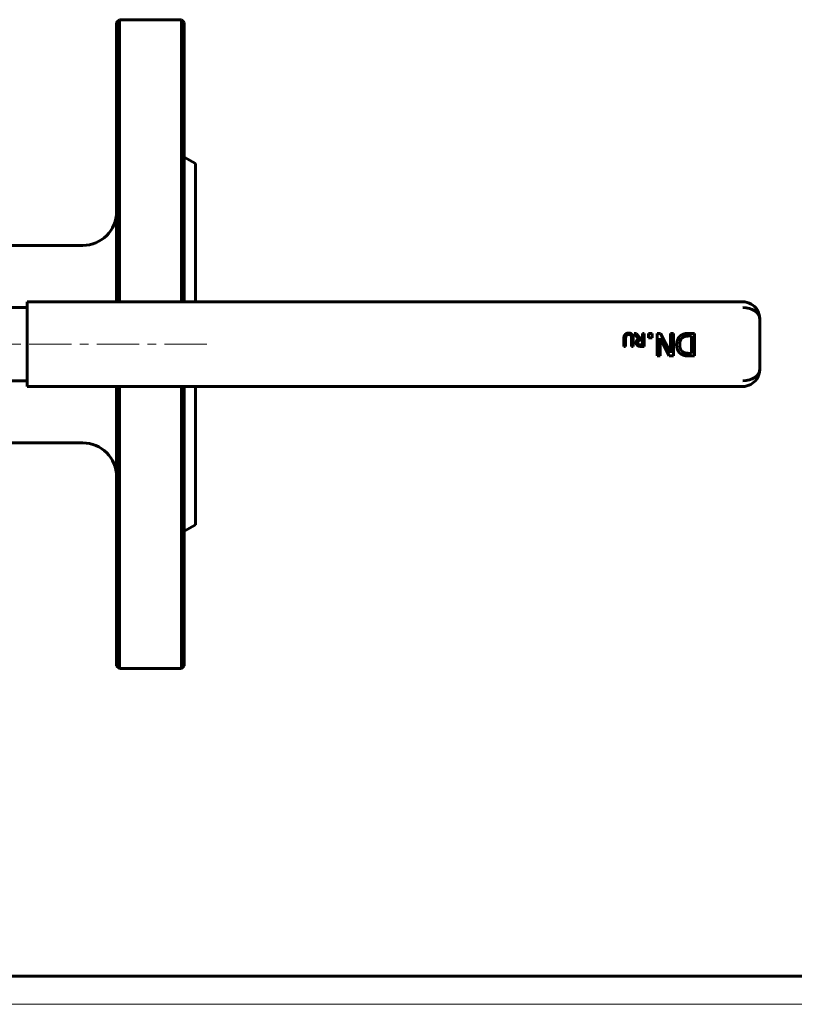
# Model space of a CAD drawing. Header units: millimetres. Extents: x 0 to 614, y 0 to 420.
# Tile 2 of 4: x 203 to 341, y 0 to 174. Entities that reach past the tile are written whole.
import ezdxf

# ---------------------------------------------------------------- set-up
doc = ezdxf.new("R2010")
doc.units = ezdxf.units.MM
for name, pattern in [('K5LT_AXLED', [12, 7.5, -1.5, 1.5, -1.5]), ('K5LT_BASIC', [0]), ('K5LT_THIN', [0])]:
    doc.linetypes.add(name, pattern=pattern)
doc.layers.add('Системный слой (1)', color=251, linetype='Continuous', true_color=0x6c6c6c)

# ---------------------------------------------------------------- blocks, each defined once
blk = doc.blocks.new('U23')
at = {"layer": 'Системный слой (1)', "color": 143, "linetype": 'K5LT_BASIC', "lineweight": 60, "true_color": 0x33acca}
for p, q in [((220.94, 124.49), (220.94, 174.49)), ((220.94, 59.49), (220.94, 109.49))]:
    blk.add_line(p, q, dxfattribs=at)
blk = doc.blocks.new('U25')
at = {"layer": 'Системный слой (1)', "color": 143, "linetype": 'K5LT_BASIC', "lineweight": 60, "true_color": 0x33acca}
for p, q in [((232.44, 124.49), (232.44, 173.99)), ((232.44, 59.99), (232.44, 109.49))]:
    blk.add_line(p, q, dxfattribs=at)
blk = doc.blocks.new('U28')
at = {"layer": 'Системный слой (1)', "color": 143, "linetype": 'K5LT_BASIC', "lineweight": 60, "true_color": 0x33acca}
for p, q in [((220.44, 173.99), (220.44, 124.49)), ((220.44, 109.49), (220.44, 59.99))]:
    blk.add_line(p, q, dxfattribs=at)
blk = doc.blocks.new('U29')
at = {"layer": 'Системный слой (1)', "color": 143, "linetype": 'K5LT_BASIC', "lineweight": 60, "true_color": 0x33acca}
for p, q in [((231.94, 174.49), (231.94, 124.49)), ((231.94, 109.49), (231.94, 59.49))]:
    blk.add_line(p, q, dxfattribs=at)
blk = doc.blocks.new('U33')
at = {"layer": 'Системный слой (1)', "color": 143, "linetype": 'K5LT_BASIC', "lineweight": 60, "true_color": 0x33acca}
for p, q in [((234.44, 148.99), (234.44, 124.49)), ((234.44, 109.49), (234.44, 84.99))]:
    blk.add_line(p, q, dxfattribs=at)
blk = doc.blocks.new('U41')
at = {"color": 143, "linetype": 'K5LT_BASIC', "lineweight": 60, "true_color": 0x33acca}
blk.add_line((589, 5), (20, 5), dxfattribs=at)
at = {"color": 7, "linetype": 'K5LT_THIN', "lineweight": 18, "true_color": 0xffffff}
blk.add_line((594, 0), (0, 0), dxfattribs=at)

msp = doc.modelspace()

# ---------------------------------------------------------------- linework, layer by layer
at = {"layer": 'Системный слой (1)', "color": 143, "linetype": 'K5LT_BASIC', "lineweight": 60, "true_color": 0x33acca}
for p, q in [((220.443, 173.989), (220.943, 174.489)), ((220.943, 174.489), (231.943, 174.489)), ((232.443, 173.989), (231.943, 174.489)), ((234.443, 148.989), (232.443, 150.143)), ((197.643, 134.489), (214.443, 134.489)), ((204.574, 124.489), (204.574, 123.489)), ((213.038, 124.489), (204.574, 124.489)), ((214.038, 124.489), (213.038, 124.489)), ((331.444, 124.489), (214.038, 124.489)), ((204.574, 123.489), (158.191, 123.489)), ((204.574, 110.489), (204.574, 123.489)), ((334.444, 112.489), (334.444, 121.489)), ((313.012, 117.896), (312.194, 118.897)), ((312.194, 118.897), (312.591, 118.897)), ((312.591, 118.897), (313.317, 117.982)), ((313.668, 117.982), (313.668, 118.897)), ((313.668, 118.897), (313.974, 118.897)), ((313.974, 118.897), (313.974, 116.597)), ((314.722, 118.897), (315.364, 118.897)), ((314.722, 118.132), (314.722, 118.897)), ((315.364, 118.897), (315.364, 118.132)), ((316.278, 114.897), (316.278, 118.897)), ((316.278, 118.897), (316.874, 118.897)), ((316.874, 118.897), (318.644, 115.448)), ((318.644, 118.897), (319.14, 118.897)), ((318.644, 115.448), (318.644, 118.897)), ((319.14, 118.897), (319.14, 114.897)), ((321.95, 118.897), (322.871, 118.897)), ((322.871, 118.897), (322.871, 114.897)), ((310.374, 116.597), (310.374, 118.032)), ((310.68, 118.04), (310.68, 116.597)), ((311.733, 116.597), (311.733, 118.032)), ((312.039, 118.032), (312.039, 116.597)), ((313.317, 117.982), (313.668, 117.982)), ((313.668, 117.727), (313.399, 117.727)), ((313.668, 116.862), (313.668, 117.727)), ((315.364, 118.132), (314.722, 118.132)), ((316.774, 118.064), (316.774, 114.897)), ((318.385, 114.897), (316.774, 118.064)), ((322.339, 118.437), (321.934, 118.437)), ((322.339, 115.358), (322.339, 118.437)), ((310.68, 116.597), (310.374, 116.597)), ((312.039, 116.597), (311.733, 116.597)), ((313.364, 116.862), (313.668, 116.862)), ((313.974, 116.597), (313.381, 116.597)), ((321.934, 115.358), (322.339, 115.358)), ((316.774, 114.897), (316.278, 114.897)), ((319.14, 114.897), (318.385, 114.897)), ((322.871, 114.897), (321.96, 114.897)), ((158.139, 110.489), (204.574, 110.489)), ((204.574, 110.489), (204.574, 109.489)), ((204.574, 109.489), (213.038, 109.489)), ((213.038, 109.489), (214.038, 109.489)), ((214.038, 109.489), (331.444, 109.489)), ((197.643, 99.489), (214.443, 99.489)), ((234.443, 84.989), (232.443, 83.834)), ((220.443, 59.989), (220.943, 59.489)), ((220.943, 59.489), (231.943, 59.489)), ((232.443, 59.989), (231.943, 59.489))]:
    msp.add_line(p, q, dxfattribs=at)
at = {"layer": 'Системный слой (1)', "color": 30, "linetype": 'K5LT_AXLED', "lineweight": 18, "true_color": 0xff8000}
msp.add_line((236.443, 116.989), (189.643, 116.989), dxfattribs=at)
at = {"layer": 'Системный слой (1)', "color": 143, "linetype": 'K5LT_BASIC', "lineweight": 60, "true_color": 0x33acca}
for centre, radius, start, end in [((214.443, 140.489), 6, 270, 0), ((331.444, 121.489), 3, 30.79502, 90), ((331.444, 112.489), 3, 270, 327.05569), ((214.443, 93.489), 6, 0, 90)]:
    msp.add_arc(centre, radius, start, end, dxfattribs=at)
for centre, major_axis, start_param, end_param in [((331.444, 121.489), (-3, 0), 3.1415927, 4.712389), ((331.444, 112.489), (3, 0), 4.712389, 6.2831853)]:
    msp.add_ellipse(centre, major_axis=major_axis, ratio=0.6666667, start_param=start_param, end_param=end_param, dxfattribs=at)
for points, knots in [([(333.961, 123.12), (333.972, 123.103), (333.982, 123.086), (334.017, 123.03), (334.039, 122.991), (334.105, 122.873), (334.145, 122.793), (334.189, 122.695), (334.196, 122.679), (334.21, 122.646), (334.217, 122.628), (334.23, 122.595), (334.237, 122.579), (334.248, 122.549), (334.254, 122.535), (334.264, 122.507), (334.269, 122.494), (334.277, 122.469), (334.281, 122.457), (334.289, 122.434), (334.293, 122.423), (334.3, 122.402), (334.303, 122.392), (334.309, 122.373), (334.312, 122.363), (334.317, 122.347), (334.318, 122.342), (334.322, 122.331), (334.323, 122.325), (334.328, 122.309), (334.331, 122.298), (334.34, 122.265), (334.346, 122.243), (334.363, 122.177), (334.373, 122.133), (334.4, 122.002), (334.414, 121.915), (334.438, 121.715), (334.444, 121.601), (334.444, 121.489)], [0.1750433, 0.1750433, 0.1750433, 0.1750433, 0.8752165, 0.8752165, 2.4506061, 2.4506061, 5.6013853, 5.6013853, 6.2303827, 6.2303827, 6.8972041, 6.8972041, 7.5034054, 7.5034054, 8.0544975, 8.0544975, 8.5554904, 8.5554904, 9.0109384, 9.0109384, 9.424982, 9.424982, 9.8013853, 9.8013853, 10.1777887, 10.1777887, 10.3817828, 10.3817828, 10.5923576, 10.5923576, 11.0069265, 11.0069265, 11.8360644, 11.8360644, 13.4811786, 13.4811786, 16.7450838, 16.7450838, 21, 21, 21, 21]), ([(334.02, 123.024), (334.03, 123.007), (334.04, 122.989), (334.072, 122.933), (334.093, 122.893), (334.152, 122.778), (334.187, 122.702), (334.22, 122.62), (334.222, 122.616), (334.23, 122.595), (334.236, 122.58), (334.247, 122.552), (334.252, 122.539), (334.261, 122.514), (334.265, 122.503), (334.273, 122.482), (334.276, 122.473), (334.282, 122.455), (334.285, 122.447), (334.29, 122.432), (334.292, 122.425), (334.296, 122.412), (334.298, 122.406), (334.302, 122.395), (334.303, 122.39), (334.306, 122.381), (334.308, 122.377), (334.31, 122.369), (334.311, 122.365), (334.314, 122.358), (334.315, 122.354), (334.316, 122.348), (334.317, 122.346), (334.319, 122.34), (334.32, 122.336), (334.323, 122.325), (334.326, 122.317), (334.332, 122.296), (334.336, 122.281), (334.348, 122.238), (334.355, 122.209), (334.375, 122.124), (334.387, 122.067), (334.416, 121.905), (334.43, 121.799), (334.442, 121.626), (334.444, 121.557), (334.444, 121.489)], [0.1860027, 0.1860027, 0.1860027, 0.1860027, 0.9300135, 0.9300135, 2.6040377, 2.6040377, 5.7660835, 5.7660835, 5.9638611, 5.9638611, 6.5914316, 6.5914316, 7.1257541, 7.1257541, 7.5806839, 7.5806839, 7.9680176, 7.9680176, 8.2977989, 8.2977989, 8.5785795, 8.5785795, 8.8176401, 8.8176401, 9.0211797, 9.0211797, 9.1944761, 9.1944761, 9.3420232, 9.3420232, 9.4895703, 9.4895703, 9.5809099, 9.5809099, 9.735485, 9.735485, 10.0305832, 10.0305832, 10.6137533, 10.6137533, 11.7660412, 11.7660412, 14.042512, 14.042512, 18.242512, 18.242512, 21, 21, 21, 21]), ([(333.961, 110.858), (333.972, 110.875), (333.982, 110.892), (334.017, 110.947), (334.04, 110.987), (334.106, 111.105), (334.146, 111.185), (334.183, 111.268), (334.183, 111.27), (334.192, 111.29), (334.2, 111.308), (334.215, 111.343), (334.221, 111.36), (334.234, 111.391), (334.24, 111.407), (334.251, 111.436), (334.256, 111.45), (334.266, 111.476), (334.27, 111.489), (334.279, 111.513), (334.283, 111.524), (334.29, 111.546), (334.294, 111.557), (334.3, 111.577), (334.303, 111.586), (334.309, 111.605), (334.312, 111.615), (334.317, 111.63), (334.318, 111.635), (334.322, 111.646), (334.323, 111.652), (334.328, 111.668), (334.331, 111.679), (334.34, 111.712), (334.346, 111.734), (334.363, 111.8), (334.373, 111.844), (334.4, 111.975), (334.414, 112.062), (334.438, 112.263), (334.444, 112.376), (334.444, 112.489)], [0.1754476, 0.1754476, 0.1754476, 0.1754476, 0.8772379, 0.8772379, 2.4562662, 2.4562662, 5.6143227, 5.6143227, 5.6791235, 5.6791235, 6.3837765, 6.3837765, 7.0243702, 7.0243702, 7.6067281, 7.6067281, 8.1361444, 8.1361444, 8.6174319, 8.6174319, 9.054966, 9.054966, 9.4527243, 9.4527243, 9.8143227, 9.8143227, 10.1759212, 10.1759212, 10.3799512, 10.3799512, 10.5905632, 10.5905632, 11.0052052, 11.0052052, 11.8344892, 11.8344892, 13.4798934, 13.4798934, 16.7443739, 16.7443739, 21, 21, 21, 21])]:
    msp.add_open_spline(points, degree=3, knots=knots, dxfattribs=at)
for points in [[(310.374, 118.032), (310.374, 118.273), (310.471, 118.616), (310.594, 118.733)], [(310.594, 118.733), (310.704, 118.841), (310.995, 118.946), (311.208, 118.946)], [(311.208, 118.685), (311.064, 118.685), (310.84, 118.59), (310.779, 118.497)], [(311.208, 118.946), (311.411, 118.946), (311.713, 118.84), (311.819, 118.733)], [(311.634, 118.497), (311.573, 118.59), (311.36, 118.685), (311.208, 118.685)], [(311.819, 118.733), (311.94, 118.614), (312.039, 118.279), (312.039, 118.032)], [(320.534, 118.576), (320.839, 118.768), (321.464, 118.897), (321.95, 118.897)], [(310.779, 118.497), (310.721, 118.409), (310.68, 118.195), (310.68, 118.04)], [(311.733, 118.032), (311.733, 118.193), (311.692, 118.409), (311.634, 118.497)], [(312.535, 117.222), (312.535, 117.473), (312.792, 117.814), (313.012, 117.896)], [(312.796, 116.718), (312.674, 116.797), (312.535, 117.041), (312.535, 117.222)], [(312.984, 117.608), (312.917, 117.544), (312.853, 117.365), (312.853, 117.246)], [(312.853, 117.246), (312.853, 117.145), (312.924, 116.991), (312.999, 116.94)], [(313.399, 117.727), (313.267, 117.727), (313.056, 117.68), (312.984, 117.608)], [(312.999, 116.94), (313.064, 116.897), (313.237, 116.862), (313.364, 116.862)], [(319.717, 116.901), (319.717, 117.448), (320.161, 118.33), (320.534, 118.576)], [(320.829, 118.171), (320.55, 117.983), (320.271, 117.361), (320.271, 116.894)], [(321.934, 118.437), (321.581, 118.437), (321.046, 118.324), (320.829, 118.171)], [(313.381, 116.597), (313.183, 116.597), (312.917, 116.64), (312.796, 116.718)], [(320.527, 115.215), (320.142, 115.471), (319.717, 116.317), (319.717, 116.901)], [(320.271, 116.894), (320.271, 116.434), (320.576, 115.782), (320.877, 115.597)], [(321.96, 114.897), (321.396, 114.897), (320.754, 115.066), (320.527, 115.215)], [(320.877, 115.597), (321.091, 115.471), (321.574, 115.358), (321.934, 115.358)]]:
    msp.add_open_spline(points, degree=2, dxfattribs=at)

# ---------------------------------------------------------------- block references
msp.add_blockref('U41', (0, 0))
at = {"layer": 'Системный слой (1)'}
for name in ['U23', 'U29', 'U28', 'U25', 'U33']:
    msp.add_blockref(name, (0, 0), dxfattribs=at)

doc.saveas('drawing.dxf')
